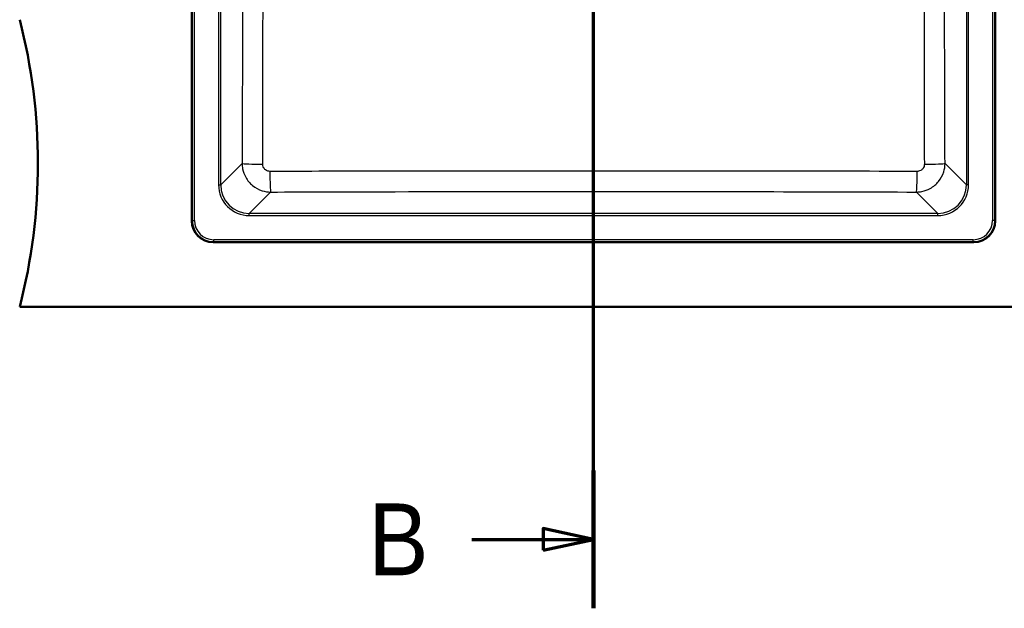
# Model space of a CAD drawing. Header units: millimetres. Extents: x 100 to 2000, y 93 to 4053.
# Tile 15 of 21: x 667 to 1353, y 3045 to 3455. Entities that reach past the tile are written whole.
import ezdxf

# ---------------------------------------------------------------- set-up
doc = ezdxf.new("R2010")
doc.units = ezdxf.units.MM
doc.header["$LTSCALE"] = 10
for name, color, linetype, lineweight in [('Section View Lines(ISO)', 7, 'Continuous', 70), ('Visible Edges(ISO)', 7, 'Continuous', 50), ('Visible Tangent Edges(ISO)', 7, 'Continuous', 25)]:
    doc.layers.add(name, color=color, linetype=linetype, lineweight=lineweight)
doc.styles.add('Text__5.0mm', font='arial.ttf', dxfattribs={"width": 0.9})

# ---------------------------------------------------------------- blocks, each defined once
blk = doc.blocks.new('2dTransSection1')
at = {"layer": 'Section View Lines(ISO)', "linetype": 'Continuous'}
for p, q in [((106.675, 304.508), (106.675, 405.317)), ((106.675, 400.516), (103.175, 401.266)), ((103.175, 401.266), (103.175, 399.766)), ((98.187, 400.516), (103.175, 400.516)), ((103.175, 400.516), (106.675, 400.516)), ((103.175, 399.766), (106.675, 400.516)), ((106.675, 309.309), (103.175, 310.059)), ((103.175, 310.059), (103.175, 308.559)), ((98.187, 309.309), (103.175, 309.309)), ((103.175, 309.309), (106.675, 309.309)), ((103.175, 308.559), (106.675, 309.309))]:
    blk.add_line(p, q, dxfattribs=at)
at = {"layer": 'Section View Lines(ISO)', "linetype": 'Continuous', "lineweight": 140}
for p, q in [((106.675, 395.716), (106.675, 405.317)), ((106.675, 304.508), (106.675, 314.109))]:
    blk.add_line(p, q, dxfattribs=at)
at = {"layer": 'Section View Lines(ISO)', "linetype": 'Continuous', "flags": 128}
for points in [[(103.175, 399.766), (106.675, 400.516), (103.175, 401.266), (103.175, 399.766)], [(103.175, 308.559), (106.675, 309.309), (103.175, 310.059), (103.175, 308.559)]]:
    blk.add_lwpolyline(points, dxfattribs=at)
at = {"layer": 'Section View Lines(ISO)'}
for points in [[(103.175, 399.766), (106.675, 400.516), (103.175, 401.266), (103.175, 399.766)], [(103.175, 308.559), (106.675, 309.309), (103.175, 310.059), (103.175, 308.559)]]:
    blk.add_solid(points, dxfattribs=at)
at = {"layer": 'Section View Lines(ISO)', "char_height": 5, "attachment_point": 7, "style": 'Text__5.0mm'}
for insert in [(90.979, 398.016), (90.979, 306.809)]:
    blk.add_mtext('B', dxfattribs=dict(at, insert=insert))

msp = doc.modelspace()

# ---------------------------------------------------------------- linework, layer by layer
at = {"layer": 'Visible Edges(ISO)'}
for p, q in [((786.75, 3794.97), (786.75, 3314.9)), ((1346.75, 3314.9), (1346.75, 3794.97)), ((801.72, 3299.93), (1331.79, 3299.93)), ((666.75, 3254.93), (1466.75, 3254.93))]:
    msp.add_line(p, q, dxfattribs=at)
msp.add_arc((279.46, 3354.93), 400, 345.52249, 14.47751, dxfattribs=at)
for centre, major_axis in [((801.79, 3314.97), (-10.66, -10.66)), ((1331.72, 3314.97), (10.66, -10.66))]:
    msp.add_ellipse(centre, major_axis=major_axis, ratio=0.995146, start_param=5.50022, end_param=7.06615, dxfattribs=at)
at = {"layer": 'Visible Tangent Edges(ISO)'}
for p, q in [((787.08, 3794.65), (787.08, 3315.22)), ((788.57, 3315.22), (788.57, 3794.65)), ((1344.94, 3794.65), (1344.94, 3315.22)), ((1346.43, 3315.22), (1346.43, 3794.65)), ((805.38, 3769.89), (805.38, 3339.98)), ((806.87, 3339.98), (806.87, 3769.89)), ((1326.63, 3769.89), (1326.63, 3339.98)), ((1328.13, 3339.98), (1328.13, 3769.89)), ((821.77, 3354.87), (806.87, 3339.98)), ((1326.63, 3339.98), (1311.74, 3354.87)), ((805.38, 3339.98), (806.87, 3339.98)), ((1328.13, 3339.98), (1326.63, 3339.98)), ((826.8, 3320.05), (841.69, 3334.94)), ((1291.82, 3334.94), (1306.71, 3320.05)), ((787.08, 3315.22), (786.75, 3314.9)), ((787.08, 3315.22), (788.57, 3315.22)), ((1306.71, 3320.05), (826.8, 3320.05)), ((826.8, 3318.56), (826.8, 3320.05)), ((826.8, 3318.56), (1306.71, 3318.56)), ((1306.71, 3318.56), (1306.71, 3320.05)), ((1346.43, 3315.22), (1344.94, 3315.22)), ((1346.75, 3314.9), (1346.43, 3315.22)), ((1331.47, 3301.75), (802.04, 3301.75)), ((802.04, 3300.26), (802.04, 3301.75)), ((1331.47, 3300.26), (1331.47, 3301.75)), ((801.72, 3299.93), (802.04, 3300.26)), ((802.04, 3300.26), (1331.47, 3300.26)), ((1331.47, 3300.26), (1331.79, 3299.93))]:
    msp.add_line(p, q, dxfattribs=at)
for centre, major_axis, ratio, start_param, end_param in [((836.71, 3354.87), (-15, 0.05), 0.038561, 0.087332, 1.535378), ((841.69, 3349.89), (0.05, -15), 0.034882, 4.75144, 6.195866), ((1291.82, 3349.89), (-0.05, -15), 0.034882, 0.08732, 1.531746), ((1296.8, 3354.87), (15, 0.05), 0.038561, 4.747807, 6.195854), ((826.96, 3340.14), (-15.32, -15.32), 0.992433, 5.501585, 7.064785), ((826.96, 3340.14), (-14.27, -14.27), 0.991312, 5.501585, 7.064785), ((1306.55, 3340.14), (15.32, -15.32), 0.992433, 5.501585, 7.064785), ((1306.55, 3340.14), (14.27, -14.27), 0.991312, 5.501585, 7.064785), ((802.11, 3315.28), (-10.65, -10.65), 0.996111, 5.50022, 7.06615), ((802.11, 3315.28), (-9.59, -9.59), 0.995146, 5.50022, 7.06615), ((1331.4, 3315.28), (9.59, -9.59), 0.995146, 5.50022, 7.06615), ((1331.4, 3315.28), (10.65, -10.65), 0.996111, 5.50022, 7.06615)]:
    msp.add_ellipse(centre, major_axis=major_axis, ratio=ratio, start_param=start_param, end_param=end_param, dxfattribs=at)
for points, knots in [([(822.2, 3684.56), (822.25, 3652.83), (822.27, 3621.09), (822.26, 3566.13), (822.24, 3542.9), (822.11, 3464.73), (821.95, 3409.79), (821.77, 3354.87)], [-32.977614, -32.977614, -32.977614, -32.977614, -23.457174, -23.457174, -16.488807, -16.488807, 0, 0, 0, 0]), ([(836.18, 3354.29), (836.3, 3409.27), (836.37, 3464.3), (836.42, 3542.7), (836.42, 3566), (836.43, 3621.15), (836.42, 3653), (836.41, 3684.82)], [0, 0, 0, 0, 16.488807, 16.488807, 23.457174, 23.457174, 32.977614, 32.977614, 32.977614, 32.977614]), ([(1297.1, 3684.82), (1297.09, 3667.53), (1297.09, 3650.22), (1297.08, 3595.08), (1297.08, 3557.23), (1297.13, 3464.3), (1297.21, 3409.27), (1297.33, 3354.29)], [0, 0, 0, 0, 5.174697, 5.174697, 16.488809, 16.488809, 32.977618, 32.977618, 32.977618, 32.977618]), ([(1311.74, 3354.87), (1311.56, 3409.79), (1311.4, 3464.73), (1311.25, 3557.39), (1311.23, 3595.1), (1311.26, 3650.07), (1311.28, 3667.31), (1311.3, 3684.56)], [-32.977618, -32.977618, -32.977618, -32.977618, -16.488809, -16.488809, -5.174697, -5.174697, 0, 0, 0, 0]), ([(821.77, 3354.87), (821.77, 3353.58), (821.91, 3352.28), (822.57, 3348.97), (823.31, 3347), (825.55, 3343), (827.18, 3341.05), (831.09, 3337.86), (833.37, 3336.63), (837.7, 3335.27), (839.69, 3334.95), (841.69, 3334.94)], [0, 0, 0, 0, 0.0978928, 0.0978928, 0.2545214, 0.2545214, 0.442069, 0.442069, 0.6328766, 0.6328766, 0.7837621, 0.7837621, 0.7837621, 0.7837621]), ([(841.17, 3349.3), (840.66, 3349.3), (840.16, 3349.37), (839.07, 3349.71), (838.5, 3350.02), (837.52, 3350.82), (837.11, 3351.31), (836.55, 3352.31), (836.37, 3352.81), (836.21, 3353.64), (836.18, 3353.97), (836.18, 3354.29)], [-0.7837621, -0.7837621, -0.7837621, -0.7837621, -0.6328766, -0.6328766, -0.442069, -0.442069, -0.2545214, -0.2545214, -0.0978928, -0.0978928, 0, 0, 0, 0]), ([(1292.34, 3349.3), (1256.96, 3349.37), (1221.56, 3349.42), (1146.37, 3349.48), (1106.56, 3349.5), (1017.45, 3349.5), (968.15, 3349.48), (892.99, 3349.39), (867.07, 3349.35), (841.17, 3349.3)], [0, 0, 0, 0, 10.606746, 10.606746, 22.51219, 22.51219, 37.258384, 37.258384, 45.02438, 45.02438, 45.02438, 45.02438]), ([(1291.82, 3334.94), (1293.11, 3334.95), (1294.4, 3335.08), (1297.71, 3335.75), (1299.68, 3336.48), (1303.68, 3338.72), (1305.63, 3340.35), (1308.82, 3344.25), (1310.05, 3346.53), (1311.42, 3350.86), (1311.73, 3352.87), (1311.74, 3354.87)], [0, 0, 0, 0, 0.0977642, 0.0977642, 0.254187, 0.254187, 0.4414739, 0.4414739, 0.6321785, 0.6321785, 0.7837621, 0.7837621, 0.7837621, 0.7837621]), ([(1297.33, 3354.29), (1297.33, 3353.79), (1297.26, 3353.28), (1296.92, 3352.19), (1296.61, 3351.62), (1295.81, 3350.64), (1295.33, 3350.23), (1294.32, 3349.67), (1293.82, 3349.49), (1292.99, 3349.33), (1292.67, 3349.3), (1292.34, 3349.3)], [-0.7837621, -0.7837621, -0.7837621, -0.7837621, -0.6321785, -0.6321785, -0.4414739, -0.4414739, -0.254187, -0.254187, -0.0977642, -0.0977642, 0, 0, 0, 0]), ([(841.69, 3334.94), (867.56, 3335.02), (893.43, 3335.1), (968.45, 3335.27), (1017.6, 3335.34), (1106.44, 3335.34), (1146.12, 3335.29), (1221.14, 3335.15), (1256.48, 3335.05), (1291.82, 3334.94)], [-45.02438, -45.02438, -45.02438, -45.02438, -37.258384, -37.258384, -22.51219, -22.51219, -10.606746, -10.606746, 0, 0, 0, 0])]:
    msp.add_open_spline(points, degree=3, knots=knots, dxfattribs=at)

# ---------------------------------------------------------------- block references
at = {"layer": 'Section View Lines(ISO)', "xscale": 10, "yscale": 10, "zscale": 10}
msp.add_blockref('2dTransSection1', (0, 0), dxfattribs=at)

doc.saveas('drawing.dxf')
